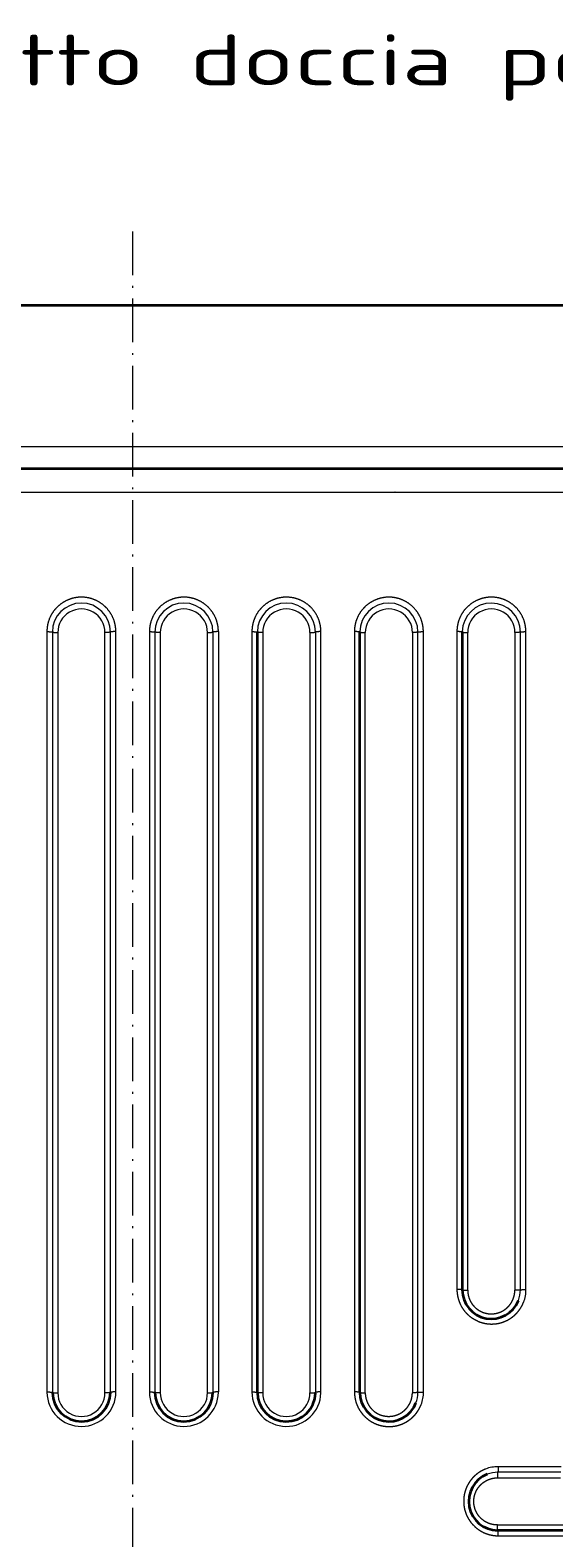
# Model space of a CAD drawing. Extents: x 117 to 1015, y -24 to 896.
# Tile 20 of 24: x 566 to 711, y 481 to 896. Entities that reach past the tile are written whole.
import ezdxf
from ezdxf.enums import TextEntityAlignment as Align

# ---------------------------------------------------------------- set-up
doc = ezdxf.new("R2010")
doc.units = 0
doc.linetypes.add('DASHDOT', pattern=[18.5, 12, -3, 0.5, -3])
doc.layers.get('0').update_dxf_attribs({"lineweight": 13})
doc.styles.get("Standard").update_dxf_attribs({"font": 'isocp.shx'})
doc.dimstyles.get("Standard").update_dxf_attribs({"dimtxt": 2.5, "dimasz": 2.5, "dimexe": 1.25, "dimexo": 0.625, "dimtad": 1, "dimcen": 2.5, "dimadec": 0, "dimazin": 0, "dimtfac": 1, "dimtmove": 0, "dimatfit": 0, "dimfxl": 0, "dimarcsym": 0})

# ---------------------------------------------------------------- blocks, each defined once
blk = doc.blocks.new('*D')
at = {"color": 7, "lineweight": 13}
for p, q in [((222.5, 820.5), (131.37, 820.5)), ((133.37, 20.5), (133.37, 820.5)), ((524.07, 494.39), (625.89, 387.57)), ((194.5, 48.5), (194.5, -23.6)), ((994.5, 48.5), (994.5, -23.6)), ((222.5, 20.5), (131.37, 20.5)), ((194.5, -21.6), (994.5, -21.6))]:
    blk.add_line(p, q, dxfattribs=at)
for points in [[(133.89, 818.57), (133.37, 820.5), (132.85, 818.57)], [(564.81, 452.39), (563.11, 453.43), (564.06, 451.68)], [(624.19, 388.61), (625.89, 387.57), (624.94, 389.32)], [(132.85, 22.43), (133.37, 20.5), (133.89, 22.43)], [(196.43, -21.08), (194.5, -21.6), (196.43, -22.12)], [(992.57, -22.12), (994.5, -21.6), (992.57, -21.08)]]:
    blk.add_lwpolyline(points, dxfattribs=at)
for s, rotation, p, p2 in [('%%c', 313.6296, (525.52, 495.77), (532.6, 488.33)), ('91', 313.6296, (533.29, 487.61), (551.98, 468)), ('800', 90, (131.37, 399.48), (131.37, 441.52))]:
    blk.add_text(s, height=14, rotation=rotation, dxfattribs=at).set_placement(p, p2, align=Align.FIT)
blk.add_text('800', height=14, dxfattribs=at).set_placement((573.48, -19.6), (615.52, -19.6), align=Align.FIT)
blk = doc.blocks.new('BLOCK6')
at = {"color": 7, "lineweight": 13}
blk.add_text('ART. 4012 Piatto doccia per disabili', height=14, dxfattribs=at).set_placement((-200, 460.57), (237.19, 460.57), align=Align.FIT)
blk = doc.blocks.new('BLOCK7')
at = {"color": 7, "linetype": 'DASHDOT', "lineweight": 13}
blk.add_line((0, 420.34), (0, -420.34), dxfattribs=at)
blk = doc.blocks.new('BLOCK8')
at = {"color": 7, "lineweight": 35}
for p, q in [((-370, 400), (370, 400)), ((255, 355), (-255, 355)), ((34.35, 100.59), (34.35, 310)), ((62.59, 102.73), (62.59, 310)), ((90.83, 129.56), (90.83, 310)), ((310, 62.59), (102.73, 62.59))]:
    blk.add_line(p, q, dxfattribs=at)
at = {"color": 7, "lineweight": 13}
for p, q in [((255, 361), (-255, 361)), ((-23.62, 310.12), (-23.62, 100.72)), ((-22.12, 310), (-22.12, 100.59)), ((-20.62, 309.88), (-20.62, 100.46)), ((-7.62, 100.46), (-7.62, 309.88)), ((-6.12, 100.59), (-6.12, 310)), ((-4.62, 100.72), (-4.62, 310.12)), ((4.62, 310.12), (4.62, 100.72)), ((6.12, 310), (6.12, 100.59)), ((7.62, 309.88), (7.62, 100.46)), ((20.62, 100.46), (20.62, 309.88)), ((22.12, 310), (22.12, 100.59)), ((23.62, 310.12), (23.62, 100.72)), ((32.86, 310.12), (32.86, 100.72)), ((35.85, 309.88), (35.85, 100.46)), ((48.85, 309.88), (48.85, 100.46)), ((50.35, 310), (50.35, 100.59)), ((51.86, 100.72), (51.86, 310.12)), ((61.09, 310.12), (61.09, 102.86)), ((64.09, 105.45), (64.09, 309.88)), ((77.09, 309.88), (77.08, 117.82)), ((78.59, 120.8), (78.59, 310)), ((80.1, 120.93), (80.09, 310.12)), ((89.33, 310.12), (89.33, 129.69)), ((92.32, 132.28), (92.32, 309.88)), ((105.32, 309.88), (105.32, 144.59)), ((106.82, 147.55), (106.82, 310)), ((108.33, 147.68), (108.33, 310.12)), ((105.45, 64.09), (309.88, 64.09)), ((102.86, 61.09), (310.12, 61.09))]:
    blk.add_line(p, q, dxfattribs=at)
at = {"color": 7, "lineweight": 13, "ltscale": 0.002729}
blk.add_line((89.33, 310.23), (89.33, 310.12), dxfattribs=at)
at = {"color": 7, "lineweight": 13, "ltscale": 0.070904}
blk.add_line((106.82, 144.71), (106.82, 147.55), dxfattribs=at)
at = {"color": 7, "lineweight": 13, "ltscale": 0.071015}
blk.add_line((108.34, 144.84), (108.33, 147.68), dxfattribs=at)
at = {"color": 7, "lineweight": 13, "ltscale": 0.396658}
blk.add_line((105.32, 144.59), (105.29, 128.72), dxfattribs=at)
at = {"color": 7, "lineweight": 13, "ltscale": 0.39729}
blk.add_line((106.82, 128.82), (106.82, 144.71), dxfattribs=at)
at = {"color": 7, "lineweight": 13, "ltscale": 0.397922}
blk.add_line((108.36, 128.92), (108.34, 144.84), dxfattribs=at)
at = {"color": 7, "lineweight": 13, "ltscale": 0.018513}
blk.add_line((89.33, 129.69), (89.33, 128.95), dxfattribs=at)
at = {"color": 7, "lineweight": 35, "ltscale": 0.018485}
blk.add_line((90.83, 128.82), (90.83, 129.56), dxfattribs=at)
at = {"color": 7, "lineweight": 13, "ltscale": 0.089465}
blk.add_line((92.31, 128.7), (92.32, 132.28), dxfattribs=at)
at = {"color": 7, "lineweight": 13, "ltscale": 0.071288}
blk.add_line((78.59, 117.95), (78.59, 120.8), dxfattribs=at)
at = {"color": 7, "lineweight": 13, "ltscale": 0.071399}
blk.add_line((80.1, 118.07), (80.1, 120.93), dxfattribs=at)
at = {"color": 7, "lineweight": 13, "ltscale": 0.433305}
blk.add_line((77.08, 117.82), (77.06, 100.49), dxfattribs=at)
at = {"color": 7, "lineweight": 13, "ltscale": 0.433996}
blk.add_line((78.59, 100.59), (78.59, 117.95), dxfattribs=at)
at = {"color": 7, "lineweight": 13, "ltscale": 0.434689}
blk.add_line((80.13, 100.68), (80.1, 118.07), dxfattribs=at)
at = {"color": 7, "lineweight": 13, "ltscale": 0.124658}
blk.add_line((64.08, 100.47), (64.09, 105.45), dxfattribs=at)
at = {"color": 7, "lineweight": 13, "ltscale": 0.002731}
blk.add_line((-23.62, 100.72), (-23.62, 100.61), dxfattribs=at)
at = {"color": 7, "lineweight": 13, "ltscale": 0.00273}
blk.add_line((23.62, 100.61), (23.62, 100.72), dxfattribs=at)
at = {"color": 7, "lineweight": 13, "ltscale": 0.005572}
blk.add_line((50.35, 100.59), (50.35, 100.37), dxfattribs=at)
at = {"color": 7, "lineweight": 13, "ltscale": 0.006609}
blk.add_line((51.86, 100.46), (51.86, 100.72), dxfattribs=at)
at = {"color": 7, "lineweight": 13, "ltscale": 0.053529}
blk.add_line((61.09, 102.86), (61.1, 100.72), dxfattribs=at)
at = {"color": 7, "lineweight": 35, "ltscale": 0.053449}
blk.add_line((62.59, 100.59), (62.59, 102.73), dxfattribs=at)
at = {"color": 7, "lineweight": 13, "ltscale": 0.434682}
blk.add_line((118.07, 80.1), (100.68, 80.13), dxfattribs=at)
at = {"color": 7, "lineweight": 13, "ltscale": 0.43329}
blk.add_line((100.49, 77.06), (117.82, 77.08), dxfattribs=at)
at = {"color": 7, "lineweight": 13, "ltscale": 0.433989}
blk.add_line((117.95, 78.59), (100.59, 78.59), dxfattribs=at)
at = {"color": 7, "lineweight": 13, "ltscale": 0.12465}
blk.add_line((100.47, 64.08), (105.45, 64.09), dxfattribs=at)
at = {"color": 7, "lineweight": 35, "ltscale": 0.053443}
blk.add_line((102.73, 62.59), (100.59, 62.59), dxfattribs=at)
at = {"color": 7, "lineweight": 13, "ltscale": 0.053522}
blk.add_line((100.72, 61.1), (102.86, 61.09), dxfattribs=at)
at = {"color": 7, "lineweight": 13}
for centre, radius, start, end in [((-14.12, 309.99), 8, 0.0723, 179.9632), ((-14.12, 309.88), 6.5, 359.9947, 180.0049), ((14.12, 309.99), 8, 0.0368, 179.9283), ((14.12, 309.88), 6.5, 359.9951, 180.0053), ((42.35, 309.99), 8, 0.0365, 179.7608), ((42.35, 309.88), 6.5, 359.9953, 180.0059), ((70.59, 309.99), 8, 0.0364, 179.5634), ((70.59, 309.88), 6.5, 359.9959, 180.0063), ((98.82, 309.99), 8, 0.0357, 179.305), ((98.82, 309.88), 6.5, 359.9961, 180.0075), ((98.83, 128.82), 7.99, 338.7604, 359.9984), ((98.87, 128.9), 9.49, 338.8322, 0.0881), ((-14.12, 100.72), 9.5, 180.6688, 359.9926), ((-14.12, 100.46), 6.5, 179.9918, 360.0078), ((14.12, 100.72), 9.5, 180.008, 359.3315), ((14.12, 100.46), 6.5, 179.9922, 360.0082), ((42.36, 100.72), 9.5, 180.0083, 358.3921), ((42.35, 100.46), 6.5, 179.9921, 360.0093), ((70.6, 100.59), 7.99, 338.7286, 359.9983), ((70.64, 100.67), 9.49, 338.8002, 0.0881), ((100.67, 70.64), 9.49, 89.9122, 111.1983), ((100.59, 70.6), 7.99, 90.0017, 111.2701)]:
    blk.add_arc(centre, radius, start, end, dxfattribs=at)
at = {"color": 7, "lineweight": 35}
for centre, start, end in [((98.82, 128.82), 180.0001, 338.7624), ((-14.12, 100.59), 180.6604, 0.0006), ((14.12, 100.59), 180, 359.3398), ((42.35, 100.59), 180, 358.4016), ((70.59, 100.59), 180.0001, 338.7304), ((100.59, 70.59), 111.2702, 270)]:
    blk.add_arc(centre, 8, start, end, dxfattribs=at)
at = {"color": 7, "lineweight": 13}
for points, knots in [([(-254.98, 348.64), (-252.77, 348.64), (-250.56, 348.63), (-248.33, 348.63), (-245.39, 348.62), (-242.44, 348.62), (-241.7, 348.62), (-229.92, 348.6), (-218.14, 348.59), (-207.09, 348.58), (-192.99, 348.57), (-178.89, 348.57), (-176.38, 348.56), (-165.45, 348.56), (-154.58, 348.56), (-146.85, 348.55), (-133.02, 348.55), (-119.15, 348.55), (-113.06, 348.55), (-104.68, 348.54), (-96.26, 348.54), (-94.31, 348.54), (-73.55, 348.54), (-52.79, 348.54), (-34.49, 348.54), (-2.41, 348.54), (29.73, 348.54), (43.48, 348.54), (58.27, 348.54), (73.06, 348.54), (74.06, 348.54), (77.05, 348.54), (80.05, 348.54), (82.04, 348.54), (93.25, 348.54), (104.51, 348.54), (114.02, 348.55), (125.6, 348.55), (137.11, 348.55), (139.12, 348.55), (155.53, 348.56), (171.93, 348.56), (186.01, 348.57), (200.6, 348.58), (215.18, 348.59), (215.68, 348.59), (217.2, 348.59), (218.71, 348.59), (219.72, 348.59), (223.89, 348.6), (228.03, 348.6), (231.08, 348.6), (234.73, 348.61), (238.39, 348.61), (238.78, 348.61), (241.12, 348.62), (243.48, 348.62), (245.49, 348.62), (247.71, 348.63), (249.92, 348.63), (250.48, 348.63), (251.59, 348.63), (252.69, 348.64), (253.46, 348.64), (254.22, 348.64), (254.98, 348.64)], [0, 0, 0, 0, 0, 0, 15.595226, 15.595226, 15.595226, 20.793636, 20.793636, 20.793636, 98.769672, 98.769672, 98.769672, 120.333909, 120.333909, 120.333909, 176.0313, 176.0313, 176.0313, 219.492617, 219.492617, 219.492617, 235.490935, 235.490935, 235.490935, 366.053567, 366.053567, 366.053567, 463.411865, 463.411865, 463.411865, 470.45247, 470.45247, 470.45247, 484.53368, 484.53368, 484.53368, 549.335872, 549.335872, 549.335872, 565.752462, 565.752462, 565.752462, 665.130946, 665.130946, 665.130946, 668.699317, 668.699317, 668.699317, 675.836057, 675.836057, 675.836057, 698.353768, 698.353768, 698.353768, 701.67039, 701.67039, 701.67039, 714.8518, 714.8518, 714.8518, 717.264594, 717.264594, 717.264594, 722.696809, 722.696809, 722.696809, 722.696809, 722.696809, 722.696809]), ([(-4.62, 310.12), (-4.62, 311.13), (-4.76, 312.14), (-5.02, 313.13), (-5.82, 315), (-7.07, 316.6), (-7.81, 317.32), (-9.44, 318.53), (-11.34, 319.28), (-12.33, 319.52), (-14.36, 319.74), (-16.37, 319.42), (-17.35, 319.13), (-19.2, 318.29), (-20.78, 317), (-21.47, 316.25), (-22.6, 314.67), (-23.29, 312.85), (-23.51, 311.95), (-23.62, 311.04), (-23.62, 310.12)], [0, 0, 0, 0, 0, 0, 7.17305, 7.17305, 7.17305, 14.342206, 14.342206, 14.342206, 21.508106, 21.508106, 21.508106, 28.673226, 28.673226, 28.673226, 35.843087, 35.843087, 35.843087, 42.366802, 42.366802, 42.366802, 42.366802, 42.366802, 42.366802]), ([(23.62, 310.12), (23.62, 311.13), (23.49, 312.14), (23.22, 313.12), (22.43, 315), (21.17, 316.6), (20.44, 317.31), (18.8, 318.53), (16.91, 319.28), (15.92, 319.52), (13.89, 319.74), (11.88, 319.42), (10.9, 319.13), (9.04, 318.3), (7.47, 317), (6.77, 316.26), (5.64, 314.67), (4.95, 312.86), (4.73, 311.96), (4.62, 311.04), (4.62, 310.12)], [0, 0, 0, 0, 0, 0, 7.173045, 7.173045, 7.173045, 14.342234, 14.342234, 14.342234, 21.508142, 21.508142, 21.508142, 28.673235, 28.673235, 28.673235, 35.843061, 35.843061, 35.843061, 42.371017, 42.371017, 42.371017, 42.371017, 42.371017, 42.371017]), ([(51.86, 310.12), (51.86, 311.13), (51.72, 312.14), (51.45, 313.12), (50.66, 315), (49.41, 316.6), (48.67, 317.31), (47.04, 318.53), (45.14, 319.27), (44.15, 319.52), (42.13, 319.74), (40.11, 319.42), (39.13, 319.13), (37.28, 318.3), (35.7, 317), (35.01, 316.26), (33.88, 314.68), (33.19, 312.87), (32.97, 311.98), (32.86, 311.06), (32.86, 310.15)], [0, 0, 0, 0, 0, 0, 7.173086, 7.173086, 7.173086, 14.342333, 14.342333, 14.342333, 21.508292, 21.508292, 21.508292, 28.673413, 28.673413, 28.673413, 35.843179, 35.843179, 35.843179, 42.327622, 42.327622, 42.327622, 42.327622, 42.327622, 42.327622]), ([(80.09, 310.12), (80.09, 311.13), (79.96, 312.14), (79.69, 313.12), (78.9, 315), (77.64, 316.6), (76.91, 317.31), (75.27, 318.53), (73.38, 319.28), (72.38, 319.52), (70.36, 319.74), (68.35, 319.42), (67.37, 319.13), (65.51, 318.29), (63.93, 317), (63.24, 316.26), (62.12, 314.68), (61.43, 312.88), (61.21, 311.99), (61.1, 311.09), (61.09, 310.18)], [0, 0, 0, 0, 0, 0, 7.177655, 7.177655, 7.177655, 14.346452, 14.346452, 14.346452, 21.512763, 21.512763, 21.512763, 28.678552, 28.678552, 28.678552, 35.847225, 35.847225, 35.847225, 42.281557, 42.281557, 42.281557, 42.281557, 42.281557, 42.281557]), ([(108.33, 310.12), (108.33, 311.13), (108.19, 312.14), (107.92, 313.12), (107.13, 315), (105.87, 316.6), (105.14, 317.31), (103.51, 318.53), (101.61, 319.27), (100.62, 319.52), (98.59, 319.74), (96.58, 319.42), (95.6, 319.13), (93.74, 318.29), (92.17, 317), (91.47, 316.25), (90.36, 314.69), (89.68, 312.9), (89.45, 312.02), (89.34, 311.12), (89.33, 310.23)], [0, 0, 0, 0, 0, 0, 7.17743, 7.17743, 7.17743, 14.346325, 14.346325, 14.346325, 21.512703, 21.512703, 21.512703, 28.678515, 28.678515, 28.678515, 35.847147, 35.847147, 35.847147, 42.220822, 42.220822, 42.220822, 42.220822, 42.220822, 42.220822]), ([(-23.62, 310.12), (-23.31, 310.12), (-23.01, 310.11), (-22.71, 310.1), (-22.36, 310.07), (-22.18, 310.04), (-22.15, 310.03), (-22.13, 310.02), (-22.12, 310), (-22.12, 310), (-22.12, 310), (-22.12, 310)], [0, 0, 0, 0, 0, 0, 2.219277, 2.219277, 2.219277, 2.861477, 2.861477, 2.861477, 2.955076, 2.955076, 2.955076, 2.955076, 2.955076, 2.955076]), ([(-22.12, 310), (-22.12, 309.99), (-22.1, 309.98), (-22.07, 309.97), (-21.94, 309.94), (-21.71, 309.92), (-21.53, 309.9), (-21.24, 309.89), (-20.94, 309.88), (-20.83, 309.88), (-20.73, 309.88), (-20.62, 309.88)], [0, 0, 0, 0, 0, 0, 0.721057, 0.721057, 0.721057, 2.198788, 2.198788, 2.198788, 2.969329, 2.969329, 2.969329, 2.969329, 2.969329, 2.969329]), ([(-6.12, 310), (-6.12, 309.99), (-6.14, 309.98), (-6.17, 309.97), (-6.3, 309.94), (-6.53, 309.92), (-6.71, 309.9), (-7, 309.89), (-7.3, 309.88), (-7.41, 309.88), (-7.51, 309.88), (-7.62, 309.88)], [0, 0, 0, 0, 0, 0, 0.722471, 0.722471, 0.722471, 2.202281, 2.202281, 2.202281, 2.973651, 2.973651, 2.973651, 2.973651, 2.973651, 2.973651]), ([(-4.62, 310.12), (-4.93, 310.12), (-5.23, 310.12), (-5.53, 310.11), (-5.88, 310.08), (-6.06, 310.04), (-6.09, 310.03), (-6.11, 310.02), (-6.12, 310.01), (-6.12, 310.01), (-6.12, 310.01), (-6.12, 310)], [0, 0, 0, 0, 0, 0, 2.240934, 2.240934, 2.240934, 2.89255, 2.89255, 2.89255, 2.98874, 2.98874, 2.98874, 2.98874, 2.98874, 2.98874]), ([(4.62, 310.12), (4.93, 310.12), (5.23, 310.11), (5.53, 310.1), (5.88, 310.07), (6.06, 310.04), (6.09, 310.03), (6.11, 310.02), (6.12, 310), (6.12, 310), (6.12, 310), (6.12, 310)], [0, 0, 0, 0, 0, 0, 2.218984, 2.218984, 2.218984, 2.861086, 2.861086, 2.861086, 2.954663, 2.954663, 2.954663, 2.954663, 2.954663, 2.954663]), ([(7.62, 309.88), (7.31, 309.88), (7.01, 309.89), (6.71, 309.9), (6.36, 309.93), (6.18, 309.96), (6.15, 309.97), (6.13, 309.98), (6.12, 310), (6.12, 310), (6.12, 310), (6.12, 310)], [0, 0, 0, 0, 0, 0, 2.221871, 2.221871, 2.221871, 2.865342, 2.865342, 2.865342, 2.95931, 2.95931, 2.95931, 2.95931, 2.95931, 2.95931]), ([(20.62, 309.88), (20.93, 309.88), (21.23, 309.89), (21.53, 309.9), (21.88, 309.93), (22.06, 309.96), (22.09, 309.97), (22.11, 309.98), (22.12, 310), (22.12, 310), (22.12, 310), (22.12, 310)], [0, 0, 0, 0, 0, 0, 2.221851, 2.221851, 2.221851, 2.865286, 2.865286, 2.865286, 2.959239, 2.959239, 2.959239, 2.959239, 2.959239, 2.959239]), ([(23.62, 310.12), (23.31, 310.12), (23.01, 310.11), (22.71, 310.1), (22.36, 310.07), (22.18, 310.04), (22.15, 310.03), (22.13, 310.02), (22.12, 310), (22.12, 310), (22.12, 310), (22.12, 310)], [0, 0, 0, 0, 0, 0, 2.241114, 2.241114, 2.241114, 2.892795, 2.892795, 2.892795, 2.989, 2.989, 2.989, 2.989, 2.989, 2.989]), ([(32.86, 310.12), (33.16, 310.12), (33.47, 310.11), (33.77, 310.1), (34.11, 310.07), (34.29, 310.04), (34.33, 310.03), (34.35, 310.02), (34.35, 310), (34.35, 310), (34.35, 310), (34.35, 310)], [0, 0, 0, 0, 0, 0, 2.218064, 2.218064, 2.218064, 2.859826, 2.859826, 2.859826, 2.953325, 2.953325, 2.953325, 2.953325, 2.953325, 2.953325]), ([(35.85, 309.88), (35.55, 309.88), (35.24, 309.89), (34.94, 309.9), (34.6, 309.93), (34.42, 309.96), (34.38, 309.97), (34.36, 309.98), (34.36, 310), (34.36, 310), (34.35, 310), (34.35, 310)], [0, 0, 0, 0, 0, 0, 2.217959, 2.217959, 2.217959, 2.859683, 2.859683, 2.859683, 2.953172, 2.953172, 2.953172, 2.953172, 2.953172, 2.953172]), ([(48.85, 309.88), (49.16, 309.88), (49.47, 309.89), (49.77, 309.9), (50.11, 309.93), (50.29, 309.96), (50.33, 309.97), (50.35, 309.98), (50.35, 310), (50.35, 310), (50.35, 310), (50.35, 310)], [0, 0, 0, 0, 0, 0, 2.2206, 2.2206, 2.2206, 2.863278, 2.863278, 2.863278, 2.956985, 2.956985, 2.956985, 2.956985, 2.956985, 2.956985]), ([(51.86, 310.12), (51.55, 310.12), (51.24, 310.11), (50.94, 310.1), (50.6, 310.07), (50.42, 310.04), (50.38, 310.03), (50.36, 310.02), (50.36, 310), (50.36, 310), (50.35, 310), (50.35, 310)], [0, 0, 0, 0, 0, 0, 2.2411, 2.2411, 2.2411, 2.89275, 2.89275, 2.89275, 2.988944, 2.988944, 2.988944, 2.988944, 2.988944, 2.988944]), ([(62.59, 310), (62.59, 310.01), (62.57, 310.02), (62.54, 310.03), (62.41, 310.06), (62.18, 310.08), (62, 310.1), (61.71, 310.11), (61.41, 310.12), (61.3, 310.12), (61.2, 310.12), (61.09, 310.12)], [0, 0, 0, 0, 0, 0, 0.72069, 0.72069, 0.72069, 2.197605, 2.197605, 2.197605, 2.967789, 2.967789, 2.967789, 2.967789, 2.967789, 2.967789]), ([(62.59, 310), (62.59, 309.99), (62.61, 309.98), (62.64, 309.97), (62.77, 309.94), (63, 309.92), (63.18, 309.9), (63.47, 309.89), (63.77, 309.88), (63.88, 309.88), (63.98, 309.88), (64.09, 309.88)], [0, 0, 0, 0, 0, 0, 0.722317, 0.722317, 0.722317, 2.201695, 2.201695, 2.201695, 2.972839, 2.972839, 2.972839, 2.972839, 2.972839, 2.972839]), ([(78.59, 310), (78.59, 309.99), (78.57, 309.98), (78.54, 309.97), (78.41, 309.94), (78.18, 309.92), (78, 309.9), (77.71, 309.89), (77.41, 309.88), (77.3, 309.88), (77.2, 309.88), (77.09, 309.88)], [0, 0, 0, 0, 0, 0, 0.721619, 0.721619, 0.721619, 2.200378, 2.200378, 2.200378, 2.971253, 2.971253, 2.971253, 2.971253, 2.971253, 2.971253]), ([(78.59, 310), (78.59, 310.01), (78.61, 310.02), (78.64, 310.03), (78.77, 310.06), (79, 310.08), (79.18, 310.1), (79.47, 310.11), (79.77, 310.12), (79.88, 310.12), (79.99, 310.12), (80.09, 310.12)], [0, 0, 0, 0, 0, 0, 0.720914, 0.720914, 0.720914, 2.198615, 2.198615, 2.198615, 2.969137, 2.969137, 2.969137, 2.969137, 2.969137, 2.969137]), ([(90.83, 310), (90.83, 310.01), (90.81, 310.02), (90.78, 310.03), (90.64, 310.06), (90.41, 310.08), (90.24, 310.1), (89.95, 310.11), (89.64, 310.12), (89.54, 310.12), (89.43, 310.12), (89.33, 310.12)], [0, 0, 0, 0, 0, 0, 0.720577, 0.720577, 0.720577, 2.197189, 2.197189, 2.197189, 2.967219, 2.967219, 2.967219, 2.967219, 2.967219, 2.967219]), ([(90.83, 310), (90.83, 309.99), (90.85, 309.98), (90.87, 309.97), (91, 309.94), (91.22, 309.92), (91.39, 309.91), (91.68, 309.89), (91.99, 309.89), (92.1, 309.88), (92.21, 309.88), (92.32, 309.88)], [0, 0, 0, 0, 0, 0, 0.660745, 0.660745, 0.660745, 2.108156, 2.108156, 2.108156, 2.930294, 2.930294, 2.930294, 2.930294, 2.930294, 2.930294]), ([(106.82, 310), (106.82, 309.99), (106.81, 309.98), (106.78, 309.97), (106.64, 309.94), (106.41, 309.92), (106.23, 309.9), (105.95, 309.89), (105.64, 309.89), (105.54, 309.88), (105.43, 309.88), (105.32, 309.88)], [0, 0, 0, 0, 0, 0, 0.721876, 0.721876, 0.721876, 2.201159, 2.201159, 2.201159, 2.972202, 2.972202, 2.972202, 2.972202, 2.972202, 2.972202]), ([(106.82, 310), (106.83, 310.01), (106.84, 310.02), (106.87, 310.03), (107.01, 310.06), (107.24, 310.08), (107.42, 310.1), (107.7, 310.11), (108.01, 310.11), (108.11, 310.12), (108.22, 310.12), (108.33, 310.12)], [0, 0, 0, 0, 0, 0, 0.720935, 0.720935, 0.720935, 2.19881, 2.19881, 2.19881, 2.96939, 2.96939, 2.96939, 2.96939, 2.96939, 2.96939]), ([(90.83, 128.82), (90.83, 128.84), (90.81, 128.85), (90.78, 128.86), (90.64, 128.89), (90.4, 128.92), (90.22, 128.93), (89.94, 128.94), (89.64, 128.95), (89.54, 128.95), (89.43, 128.95), (89.33, 128.95)], [0, 0, 0, 0, 0, 0, 0.744598, 0.744598, 0.744598, 2.222834, 2.222834, 2.222834, 2.958135, 2.958135, 2.958135, 2.958135, 2.958135, 2.958135]), ([(89.33, 128.95), (89.34, 127.72), (89.53, 126.58), (89.89, 125.51), (90.85, 123.52), (92.29, 121.93), (93.14, 121.22), (94.72, 120.24), (96.59, 119.65), (97.38, 119.49), (98.56, 119.37), (99.83, 119.46), (100.22, 119.51), (100.95, 119.63), (101.7, 119.84), (102.06, 119.96), (102.58, 120.16), (103.09, 120.41), (103.25, 120.49), (103.57, 120.66), (103.88, 120.84), (104.03, 120.94), (104.29, 121.11), (104.54, 121.3), (104.65, 121.38), (104.87, 121.55), (105.08, 121.73), (105.18, 121.82), (105.42, 122.04), (105.66, 122.27), (105.79, 122.41), (106.06, 122.7), (106.31, 123), (106.43, 123.16), (106.65, 123.47), (106.86, 123.78), (106.96, 123.93), (107.19, 124.33), (107.4, 124.73), (107.52, 124.98), (107.62, 125.23), (107.72, 125.48)], [0, 0, 0, 0, 0, 0, 8.499033, 8.499033, 8.499033, 17.465243, 17.465243, 17.465243, 23.348547, 23.348547, 23.348547, 25.833771, 25.833771, 25.833771, 28.00856, 28.00856, 28.00856, 28.998268, 28.998268, 28.998268, 29.941527, 29.941527, 29.941527, 30.650822, 30.650822, 30.650822, 31.360116, 31.360116, 31.360116, 32.350514, 32.350514, 32.350514, 33.380205, 33.380205, 33.380205, 34.345006, 34.345006, 34.345006, 35.878275, 35.878275, 35.878275, 35.878275, 35.878275, 35.878275]), ([(90.83, 128.82), (90.83, 128.81), (90.84, 128.8), (90.87, 128.79), (91, 128.76), (91.23, 128.74), (91.41, 128.73), (91.7, 128.71), (92, 128.71), (92.1, 128.7), (92.21, 128.7), (92.31, 128.7)], [0, 0, 0, 0, 0, 0, 0.679989, 0.679989, 0.679989, 2.092061, 2.092061, 2.092061, 2.839181, 2.839181, 2.839181, 2.839181, 2.839181, 2.839181]), ([(106.82, 128.82), (106.82, 128.81), (106.81, 128.81), (106.78, 128.8), (106.68, 128.78), (106.51, 128.76), (106.38, 128.75), (106.1, 128.74), (105.79, 128.73), (105.63, 128.72), (105.46, 128.72), (105.29, 128.72)], [0, 0, 0, 0, 0, 0, 0.587612, 0.587612, 0.587612, 1.671657, 1.671657, 1.671657, 2.832939, 2.832939, 2.832939, 2.832939, 2.832939, 2.832939]), ([(106.82, 128.82), (106.83, 128.83), (106.84, 128.84), (106.87, 128.85), (106.97, 128.87), (107.14, 128.88), (107.27, 128.89), (107.55, 128.91), (107.86, 128.91), (108.03, 128.92), (108.19, 128.92), (108.36, 128.92)], [0, 0, 0, 0, 0, 0, 0.632645, 0.632645, 0.632645, 1.781507, 1.781507, 1.781507, 2.988884, 2.988884, 2.988884, 2.988884, 2.988884, 2.988884]), ([(92.31, 128.7), (92.31, 127.97), (92.41, 127.29), (92.6, 126.64), (92.93, 125.83), (93.38, 125.11), (93.52, 124.92), (93.91, 124.4), (94.37, 123.94), (94.68, 123.66), (95.28, 123.22), (95.95, 122.86), (96.25, 122.72), (96.87, 122.49), (97.54, 122.33), (97.87, 122.27), (98.36, 122.22), (98.89, 122.22), (99.05, 122.22), (99.51, 122.25), (99.99, 122.32), (100.3, 122.39), (100.75, 122.51), (101.22, 122.69), (101.36, 122.75), (101.63, 122.87), (101.9, 123.01), (102.03, 123.09), (102.34, 123.27), (102.65, 123.49), (102.83, 123.62), (103.09, 123.84), (103.33, 124.08), (103.42, 124.16), (103.58, 124.33), (103.74, 124.51), (103.81, 124.6), (103.98, 124.81), (104.14, 125.04), (104.23, 125.17), (104.43, 125.48), (104.59, 125.79), (104.68, 125.96), (104.8, 126.23), (104.9, 126.5), (104.93, 126.59), (104.99, 126.76), (105.04, 126.94), (105.07, 127.03), (105.17, 127.44), (105.24, 127.84), (105.28, 128.14), (105.29, 128.44), (105.29, 128.72)], [0, 0, 0, 0, 0, 0, 5.924288, 5.924288, 5.924288, 8.246706, 8.246706, 8.246706, 12.318844, 12.318844, 12.318844, 15.492968, 15.492968, 15.492968, 18.357585, 18.357585, 18.357585, 19.635175, 19.635175, 19.635175, 21.830002, 21.830002, 21.830002, 22.756557, 22.756557, 22.756557, 23.602414, 23.602414, 23.602414, 24.786719, 24.786719, 24.786719, 25.413338, 25.413338, 25.413338, 26.04409, 26.04409, 26.04409, 26.923399, 26.923399, 26.923399, 28.11845, 28.11845, 28.11845, 28.73816, 28.73816, 28.73816, 29.357869, 29.357869, 29.357869, 31.661427, 31.661427, 31.661427, 31.661427, 31.661427, 31.661427]), ([(-23.62, 100.72), (-23.32, 100.72), (-23.01, 100.71), (-22.71, 100.7), (-22.36, 100.67), (-22.18, 100.63), (-22.15, 100.62), (-22.13, 100.61), (-22.12, 100.59), (-22.12, 100.59), (-22.12, 100.59), (-22.12, 100.59)], [0, 0, 0, 0, 0, 0, 2.220003, 2.220003, 2.220003, 2.862649, 2.862649, 2.862649, 2.956394, 2.956394, 2.956394, 2.956394, 2.956394, 2.956394]), ([(-22.12, 100.59), (-22.12, 100.58), (-22.1, 100.57), (-22.07, 100.55), (-21.93, 100.52), (-21.69, 100.5), (-21.51, 100.48), (-21.22, 100.47), (-20.92, 100.46), (-20.82, 100.46), (-20.72, 100.46), (-20.62, 100.46)], [0, 0, 0, 0, 0, 0, 0.735856, 0.735856, 0.735856, 2.203624, 2.203624, 2.203624, 2.936285, 2.936285, 2.936285, 2.936285, 2.936285, 2.936285]), ([(-6.12, 100.59), (-6.12, 100.58), (-6.14, 100.57), (-6.17, 100.55), (-6.31, 100.52), (-6.55, 100.5), (-6.73, 100.48), (-7.01, 100.47), (-7.31, 100.46), (-7.42, 100.46), (-7.52, 100.46), (-7.62, 100.46)], [0, 0, 0, 0, 0, 0, 0.736198, 0.736198, 0.736198, 2.204062, 2.204062, 2.204062, 2.936751, 2.936751, 2.936751, 2.936751, 2.936751, 2.936751]), ([(-4.62, 100.72), (-4.93, 100.72), (-5.23, 100.71), (-5.53, 100.7), (-5.88, 100.67), (-6.06, 100.63), (-6.09, 100.62), (-6.11, 100.61), (-6.12, 100.59), (-6.12, 100.59), (-6.12, 100.59), (-6.12, 100.59)], [0, 0, 0, 0, 0, 0, 2.196162, 2.196162, 2.196162, 2.828535, 2.828535, 2.828535, 2.919479, 2.919479, 2.919479, 2.919479, 2.919479, 2.919479]), ([(4.62, 100.72), (4.93, 100.72), (5.23, 100.71), (5.53, 100.7), (5.88, 100.67), (6.06, 100.63), (6.09, 100.62), (6.11, 100.61), (6.12, 100.59), (6.12, 100.59), (6.12, 100.59), (6.12, 100.59)], [0, 0, 0, 0, 0, 0, 2.196185, 2.196185, 2.196185, 2.828568, 2.828568, 2.828568, 2.919515, 2.919515, 2.919515, 2.919515, 2.919515, 2.919515]), ([(7.62, 100.46), (7.31, 100.46), (7.01, 100.47), (6.71, 100.48), (6.36, 100.51), (6.18, 100.55), (6.15, 100.56), (6.13, 100.57), (6.12, 100.59), (6.12, 100.59), (6.12, 100.59), (6.12, 100.59)], [0, 0, 0, 0, 0, 0, 2.199617, 2.199617, 2.199617, 2.833546, 2.833546, 2.833546, 2.924928, 2.924928, 2.924928, 2.924928, 2.924928, 2.924928]), ([(20.62, 100.46), (20.92, 100.46), (21.23, 100.47), (21.53, 100.48), (21.88, 100.51), (22.06, 100.55), (22.09, 100.56), (22.11, 100.57), (22.12, 100.59), (22.12, 100.59), (22.12, 100.59), (22.12, 100.59)], [0, 0, 0, 0, 0, 0, 2.219432, 2.219432, 2.219432, 2.861867, 2.861867, 2.861867, 2.955563, 2.955563, 2.955563, 2.955563, 2.955563, 2.955563]), ([(23.62, 100.72), (23.32, 100.72), (23.01, 100.71), (22.71, 100.7), (22.36, 100.67), (22.18, 100.63), (22.15, 100.62), (22.13, 100.61), (22.12, 100.59), (22.12, 100.59), (22.12, 100.59), (22.12, 100.59)], [0, 0, 0, 0, 0, 0, 2.219971, 2.219971, 2.219971, 2.862602, 2.862602, 2.862602, 2.956343, 2.956343, 2.956343, 2.956343, 2.956343, 2.956343]), ([(32.86, 100.72), (33.16, 100.72), (33.47, 100.71), (33.77, 100.7), (34.11, 100.67), (34.29, 100.63), (34.33, 100.62), (34.35, 100.61), (34.35, 100.59), (34.35, 100.59), (34.35, 100.59), (34.35, 100.59)], [0, 0, 0, 0, 0, 0, 2.194837, 2.194837, 2.194837, 2.826998, 2.826998, 2.826998, 2.917967, 2.917967, 2.917967, 2.917967, 2.917967, 2.917967]), ([(35.85, 100.46), (35.55, 100.46), (35.24, 100.47), (34.94, 100.48), (34.6, 100.51), (34.42, 100.55), (34.38, 100.56), (34.36, 100.57), (34.36, 100.59), (34.36, 100.59), (34.35, 100.59), (34.35, 100.59)], [0, 0, 0, 0, 0, 0, 2.217072, 2.217072, 2.217072, 2.858995, 2.858995, 2.858995, 2.95266, 2.95266, 2.95266, 2.95266, 2.95266, 2.95266]), ([(48.85, 100.46), (49.16, 100.46), (49.46, 100.47), (49.77, 100.48), (50.11, 100.51), (50.29, 100.55), (50.32, 100.56), (50.35, 100.57), (50.35, 100.59), (50.35, 100.59), (50.35, 100.59), (50.35, 100.59)], [0, 0, 0, 0, 0, 0, 2.219649, 2.219649, 2.219649, 2.862065, 2.862065, 2.862065, 2.955743, 2.955743, 2.955743, 2.955743, 2.955743, 2.955743]), ([(51.86, 100.72), (51.55, 100.72), (51.25, 100.71), (50.94, 100.7), (50.6, 100.67), (50.42, 100.63), (50.39, 100.62), (50.36, 100.61), (50.36, 100.59), (50.36, 100.59), (50.35, 100.59), (50.35, 100.59)], [0, 0, 0, 0, 0, 0, 2.220719, 2.220719, 2.220719, 2.863557, 2.863557, 2.863557, 2.957341, 2.957341, 2.957341, 2.957341, 2.957341, 2.957341]), ([(62.59, 100.59), (62.59, 100.6), (62.57, 100.61), (62.54, 100.63), (62.4, 100.66), (62.17, 100.68), (61.99, 100.69), (61.7, 100.71), (61.4, 100.71), (61.3, 100.72), (61.2, 100.72), (61.1, 100.72)], [0, 0, 0, 0, 0, 0, 0.744927, 0.744927, 0.744927, 2.223622, 2.223622, 2.223622, 2.959061, 2.959061, 2.959061, 2.959061, 2.959061, 2.959061]), ([(61.1, 100.72), (61.1, 99.82), (61.2, 98.97), (61.4, 98.16), (62.01, 96.42), (62.97, 94.93), (63.6, 94.18), (64.9, 92.98), (66.47, 92.09), (67.22, 91.77), (68.54, 91.35), (69.99, 91.18), (70.58, 91.16), (71.55, 91.2), (72.56, 91.37), (72.93, 91.45), (73.47, 91.61), (74.02, 91.81), (74.2, 91.88), (74.53, 92.02), (74.87, 92.18), (75.03, 92.26), (75.34, 92.43), (75.65, 92.62), (75.8, 92.71), (76.07, 92.89), (76.32, 93.07), (76.43, 93.16), (76.65, 93.33), (76.86, 93.51), (76.96, 93.6), (77.21, 93.82), (77.45, 94.06), (77.58, 94.2), (77.84, 94.49), (78.09, 94.79), (78.21, 94.95), (78.44, 95.26), (78.64, 95.57), (78.74, 95.73), (78.97, 96.12), (79.17, 96.51), (79.29, 96.76), (79.39, 97), (79.48, 97.24)], [0, 0, 0, 0, 0, 0, 6.150391, 6.150391, 6.150391, 14.113259, 14.113259, 14.113259, 20.380689, 20.380689, 20.380689, 24.455862, 24.455862, 24.455862, 26.782207, 26.782207, 26.782207, 27.839977, 27.839977, 27.839977, 28.831136, 28.831136, 28.831136, 29.77977, 29.77977, 29.77977, 30.494169, 30.494169, 30.494169, 31.208569, 31.208569, 31.208569, 32.206284, 32.206284, 32.206284, 33.235466, 33.235466, 33.235466, 34.206452, 34.206452, 34.206452, 35.691685, 35.691685, 35.691685, 35.691685, 35.691685, 35.691685]), ([(62.59, 100.59), (62.59, 100.58), (62.61, 100.57), (62.64, 100.56), (62.77, 100.53), (63, 100.5), (63.18, 100.49), (63.46, 100.48), (63.76, 100.47), (63.87, 100.47), (63.97, 100.47), (64.08, 100.47)], [0, 0, 0, 0, 0, 0, 0.680175, 0.680175, 0.680175, 2.092501, 2.092501, 2.092501, 2.839693, 2.839693, 2.839693, 2.839693, 2.839693, 2.839693]), ([(64.08, 100.47), (64.08, 100), (64.12, 99.55), (64.2, 99.12), (64.37, 98.48), (64.6, 97.89), (64.7, 97.68), (65.1, 96.88), (65.62, 96.18), (66.07, 95.72), (66.95, 95), (67.99, 94.48), (68.46, 94.3), (69.26, 94.08), (70.13, 93.99), (70.46, 93.97), (71.09, 93.99), (71.76, 94.09), (72.07, 94.16), (72.52, 94.28), (72.99, 94.46), (73.13, 94.52), (73.4, 94.64), (73.67, 94.78), (73.81, 94.86), (74.12, 95.05), (74.42, 95.26), (74.6, 95.4), (74.95, 95.69), (75.28, 96.02), (75.44, 96.2), (75.7, 96.5), (75.92, 96.82), (76.01, 96.95), (76.2, 97.26), (76.37, 97.58), (76.46, 97.75), (76.57, 98.02), (76.67, 98.29), (76.71, 98.38), (76.76, 98.56), (76.82, 98.74), (76.84, 98.83), (76.94, 99.23), (77.01, 99.62), (77.04, 99.92), (77.06, 100.21), (77.06, 100.49)], [0, 0, 0, 0, 0, 0, 3.783257, 3.783257, 3.783257, 5.942723, 5.942723, 5.942723, 12.320813, 12.320813, 12.320813, 16.966079, 16.966079, 16.966079, 19.623527, 19.623527, 19.623527, 21.823759, 21.823759, 21.823759, 22.755256, 22.755256, 22.755256, 23.605533, 23.605533, 23.605533, 24.801912, 24.801912, 24.801912, 26.067584, 26.067584, 26.067584, 26.949863, 26.949863, 26.949863, 28.156385, 28.156385, 28.156385, 28.782086, 28.782086, 28.782086, 29.407787, 29.407787, 29.407787, 31.654252, 31.654252, 31.654252, 31.654252, 31.654252, 31.654252]), ([(78.59, 100.59), (78.59, 100.58), (78.57, 100.57), (78.55, 100.56), (78.44, 100.54), (78.27, 100.52), (78.15, 100.52), (77.87, 100.5), (77.56, 100.49), (77.39, 100.49), (77.22, 100.49), (77.06, 100.49)], [0, 0, 0, 0, 0, 0, 0.587756, 0.587756, 0.587756, 1.67202, 1.67202, 1.67202, 2.833447, 2.833447, 2.833447, 2.833447, 2.833447, 2.833447]), ([(78.59, 100.59), (78.59, 100.6), (78.61, 100.6), (78.63, 100.61), (78.74, 100.63), (78.91, 100.65), (79.03, 100.66), (79.32, 100.67), (79.63, 100.68), (79.79, 100.68), (79.96, 100.68), (80.13, 100.68)], [0, 0, 0, 0, 0, 0, 0.632654, 0.632654, 0.632654, 1.781541, 1.781541, 1.781541, 2.988932, 2.988932, 2.988932, 2.988932, 2.988932, 2.988932]), ([(97.24, 79.48), (96.91, 79.35), (96.58, 79.21), (96.23, 79.04), (95.68, 78.72), (95.13, 78.35), (94.92, 78.19), (94.59, 77.93), (94.29, 77.66), (94.18, 77.56), (93.98, 77.37), (93.78, 77.17), (93.69, 77.06), (93.46, 76.81), (93.24, 76.54), (93.12, 76.38), (92.89, 76.07), (92.68, 75.75), (92.58, 75.6), (92.35, 75.21), (92.15, 74.82), (92.04, 74.59), (91.73, 73.86), (91.5, 73.14), (91.39, 72.66), (91.21, 71.63), (91.17, 70.64), (91.18, 70.13), (91.35, 68.38), (91.87, 66.83), (92.39, 65.83), (93.65, 64.01), (95.36, 62.64), (96.31, 62.07), (97.75, 61.47), (99.36, 61.18), (99.8, 61.13), (100.25, 61.1), (100.72, 61.1)], [0, 0, 0, 0, 0, 0, 2.047811, 2.047811, 2.047811, 3.462893, 3.462893, 3.462893, 4.187538, 4.187538, 4.187538, 4.912182, 4.912182, 4.912182, 5.962931, 5.962931, 5.962931, 6.934531, 6.934531, 6.934531, 8.362382, 8.362382, 8.362382, 11.375087, 11.375087, 11.375087, 14.898527, 14.898527, 14.898527, 23.677911, 23.677911, 23.677911, 32.525507, 32.525507, 32.525507, 35.70516, 35.70516, 35.70516, 35.70516, 35.70516, 35.70516]), ([(100.68, 80.13), (100.68, 79.82), (100.68, 79.51), (100.67, 79.21), (100.65, 78.86), (100.62, 78.66), (100.61, 78.63), (100.6, 78.6), (100.59, 78.59), (100.59, 78.59), (100.59, 78.59), (100.59, 78.59)], [0, 0, 0, 0, 0, 0, 2.233935, 2.233935, 2.233935, 2.880174, 2.880174, 2.880174, 2.97456, 2.97456, 2.97456, 2.97456, 2.97456, 2.97456]), ([(100.47, 64.08), (99.72, 64.08), (99.03, 64.18), (98.37, 64.37), (96.99, 64.96), (95.88, 65.87), (95.33, 66.48), (94.62, 67.56), (94.18, 68.86), (94.07, 69.34), (93.96, 70.15), (93.99, 71.03), (94.02, 71.35), (94.12, 71.96), (94.31, 72.6), (94.41, 72.89), (94.6, 73.32), (94.83, 73.75), (94.9, 73.88), (95.1, 74.19), (95.32, 74.5), (95.46, 74.68), (95.72, 74.98), (95.99, 75.25), (96.11, 75.36), (96.35, 75.57), (96.61, 75.77), (96.74, 75.87), (97.06, 76.08), (97.38, 76.27), (97.57, 76.37), (98.15, 76.64), (98.73, 76.83), (99.12, 76.93), (99.62, 77.01), (100.11, 77.05), (100.24, 77.06), (100.36, 77.06), (100.49, 77.06)], [0, 0, 0, 0, 0, 0, 5.535645, 5.535645, 5.535645, 12.813008, 12.813008, 12.813008, 16.847947, 16.847947, 16.847947, 19.106182, 19.106182, 19.106182, 20.99831, 20.99831, 20.99831, 21.826025, 21.826025, 21.826025, 23.028373, 23.028373, 23.028373, 23.877695, 23.877695, 23.877695, 24.746808, 24.746808, 24.746808, 25.962372, 25.962372, 25.962372, 28.523064, 28.523064, 28.523064, 29.448466, 29.448466, 29.448466, 29.448466, 29.448466, 29.448466]), ([(100.59, 78.59), (100.58, 78.59), (100.57, 78.57), (100.56, 78.55), (100.54, 78.44), (100.52, 78.27), (100.52, 78.15), (100.5, 77.87), (100.49, 77.56), (100.49, 77.39), (100.49, 77.22), (100.49, 77.06)], [0, 0, 0, 0, 0, 0, 0.587962, 0.587962, 0.587962, 1.672515, 1.672515, 1.672515, 2.834142, 2.834142, 2.834142, 2.834142, 2.834142, 2.834142]), ([(100.59, 62.59), (100.58, 62.59), (100.57, 62.61), (100.56, 62.64), (100.53, 62.77), (100.5, 63), (100.49, 63.17), (100.48, 63.46), (100.47, 63.76), (100.47, 63.87), (100.47, 63.97), (100.47, 64.08)], [0, 0, 0, 0, 0, 0, 0.717925, 0.717925, 0.717925, 2.187419, 2.187419, 2.187419, 2.95367, 2.95367, 2.95367, 2.95367, 2.95367, 2.95367]), ([(100.72, 61.1), (100.72, 61.4), (100.71, 61.71), (100.7, 62.01), (100.67, 62.35), (100.63, 62.53), (100.62, 62.56), (100.61, 62.58), (100.59, 62.59), (100.59, 62.59), (100.59, 62.59), (100.59, 62.59)], [0, 0, 0, 0, 0, 0, 2.211261, 2.211261, 2.211261, 2.851551, 2.851551, 2.851551, 2.944978, 2.944978, 2.944978, 2.944978, 2.944978, 2.944978])]:
    blk.add_open_spline(points, degree=5, knots=knots, dxfattribs=at)

msp = doc.modelspace()

# ---------------------------------------------------------------- block references
at = {"lineweight": 0}
for name in ['BLOCK6', 'BLOCK7', 'BLOCK8']:
    msp.add_blockref(name, (594.5, 420.5), dxfattribs=at)

# ---------------------------------------------------------------- dimensions: what is measured, and where the dimension line sits
at = {"color": 0, "lineweight": 0}
for base, p1, p2, angle, middle in [((133.369, 820.5), (224.5, 20.5), (224.5, 820.5), 90, (133.369, 420.5)), ((194.5, -21.599), (994.5, 50.5), (194.5, 50.5), 180, (594.5, -21.599))]:
    dim = msp.add_linear_dim(base=base, p1=p1, p2=p2, angle=angle, dimstyle='Standard', dxfattribs=at)
    dim.commit()
    dim.dimension.update_dxf_attribs({"geometry": '*D', "text_midpoint": middle, "dimtype": 161})
dim = msp.add_diameter_dim_2p(p1=(625.895, 387.566), p2=(563.105, 453.434), dimstyle='Standard', dxfattribs=at)
dim.commit()
dim.dimension.update_dxf_attribs({"geometry": '*D', "text_midpoint": (537.3, 480.504), "dimtype": 163})

doc.saveas('drawing.dxf')
